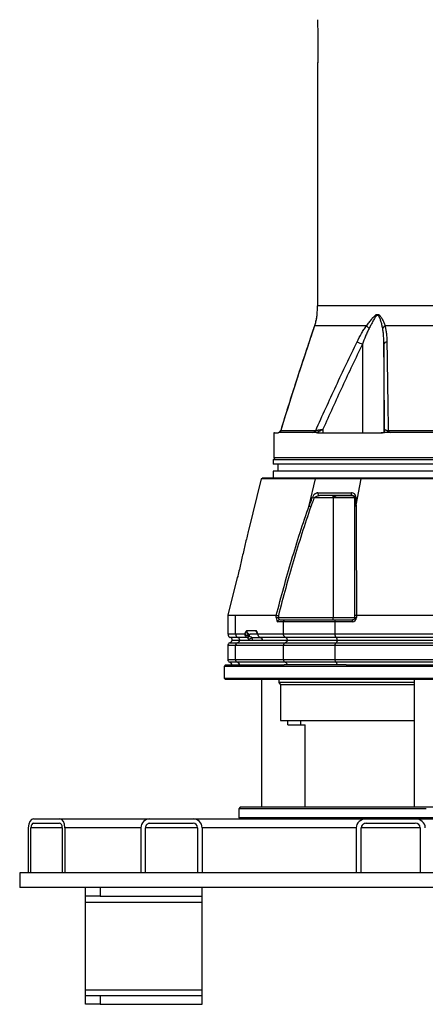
# Model space of a CAD drawing. Header units: millimetres. Extents: x 1168 to 1858, y 830 to 2111.
# Tile 1 of 5: x 1168 to 1446, y 830 to 1504. Entities that reach past the tile are written whole.
import ezdxf

# ---------------------------------------------------------------- set-up
doc = ezdxf.new("R2010")
doc.units = ezdxf.units.MM

msp = doc.modelspace()

# ---------------------------------------------------------------- linework, layer by layer
at = {"color": 7, "linetype": 'Continuous', "lineweight": 25}
for p, q in [((1372.69, 1474.74), (1372.46, 1474.51)), ((1372.46, 1474.51), (1372.46, 1308.15)), ((1372.69, 1474.51), (1372.46, 1474.51)), ((1372.01, 1302.16), (1372.01, 1302.14)), ((1405.83, 1294.31), (1370.27, 1294.31)), ((1608.33, 1294.31), (1418.59, 1294.31)), ((1403.06, 1281.7), (1403.06, 1221.01)), ((1417.8, 1281.7), (1417.8, 1221.01)), ((1342.46, 1220.99), (1342.46, 1204.01)), ((1342.46, 1220.99), (1345.18, 1220.99)), ((1342.96, 1221.01), (1345.23, 1221.01)), ((1345.24, 1221), (1345.42, 1221.03)), ((1368.96, 1221.34), (1346.63, 1221.34)), ((1347.23, 1222.65), (1371.11, 1222.65)), ((1371.41, 1221.01), (1371.41, 1221.17)), ((1372.44, 1221.01), (1371.41, 1221.01)), ((1373, 1220.99), (1415.93, 1220.99)), ((1373.41, 1221.01), (1416.22, 1221.01)), ((1376.11, 1223.51), (1376.11, 1221.01)), ((1418.27, 1221.01), (1416.75, 1221.01)), ((1418.27, 1221.17), (1418.27, 1221.01)), ((1420.73, 1222.65), (1606.2, 1222.65)), ((1604.9, 1221.34), (1422.03, 1221.34)), ((1343.46, 1204.01), (1341.96, 1202.51)), ((1341.96, 1202.51), (1341.96, 1199.51)), ((1684.96, 1202.51), (1341.96, 1202.51)), ((1500.66, 1204.01), (1342.46, 1204.01)), ((1684.96, 1199.51), (1341.96, 1199.51)), ((1341.96, 1194.71), (1341.96, 1190.01)), ((1684.96, 1194.71), (1341.96, 1194.71)), ((1345.26, 1199.51), (1345.26, 1194.71)), ((1333.7, 1189.51), (1325.11, 1154.19)), ((1334.56, 1190.01), (1334.56, 1189.51)), ((1692.36, 1190.01), (1334.56, 1190.01)), ((1366.67, 1171.26), (1370.95, 1189.51)), ((1398.76, 1171.42), (1402.2, 1189.51)), ((1368.98, 1176.95), (1370.1, 1176.51)), ((1383, 1176.51), (1370.1, 1176.51)), ((1383, 1176.51), (1383, 1178.01)), ((1398, 1176.51), (1383, 1176.51)), ((1383, 1176.51), (1383, 1094.51)), ((1383.37, 1177.01), (1397.91, 1177.01)), ((1317.29, 1122.03), (1310.96, 1096.02)), ((1317.75, 1122.49), (1317.29, 1122.03)), ((1310.96, 1096.01), (1310.96, 1083.25)), ((1316.24, 1083.25), (1316.24, 1096.01)), ((1316.24, 1096.01), (1344.11, 1096.01)), ((1344.12, 1094.51), (1344.12, 1096.01)), ((1344.12, 1094.51), (1345.54, 1094.51)), ((1345.54, 1095.83), (1345.54, 1094.51)), ((1345.54, 1094.51), (1383, 1094.51)), ((1346.55, 1093.01), (1350.4, 1093.01)), ((1350.4, 1093.01), (1385.14, 1093.01)), ((1383, 1093.01), (1383, 1094.51)), ((1383, 1094.51), (1398, 1094.51)), ((1385.14, 1093.01), (1396.5, 1093.01)), ((1398, 1094.51), (1398, 1095.83)), ((1398, 1094.51), (1399.02, 1094.51)), ((1399.02, 1096.01), (1399.02, 1094.51)), ((1399.03, 1096.01), (1481.41, 1096.01)), ((1349.06, 1091.51), (1345.13, 1091.51)), ((1384.41, 1091.51), (1349.06, 1091.51)), ((1349.06, 1083.25), (1349.06, 1091.51)), ((1384.41, 1083.25), (1384.41, 1091.51)), ((1396.02, 1091.51), (1384.41, 1091.51)), ((1316.24, 1083.25), (1322.74, 1083.25)), ((1324.23, 1080.9), (1317.82, 1080.9)), ((1323.9, 1085.51), (1330.31, 1085.51)), ((1331.35, 1083.01), (1326.26, 1083.01)), ((1331.46, 1083.25), (1349.06, 1083.25)), ((1333.13, 1080.9), (1333.1, 1080.9)), ((1350.55, 1080.9), (1333.13, 1080.9)), ((1349.06, 1083.25), (1384.41, 1083.25)), ((1385.22, 1080.9), (1350.55, 1080.9)), ((1384.41, 1083.25), (1481.41, 1083.25)), ((1481.94, 1080.9), (1385.22, 1080.9)), ((1310.96, 1075.27), (1310.96, 1065.75)), ((1313.91, 1079.01), (1319.03, 1079.01)), ((1349.06, 1075.27), (1316.24, 1075.27)), ((1316.24, 1065.75), (1316.24, 1075.27)), ((1317.5, 1077.15), (1350.25, 1077.15)), ((1319.03, 1079.01), (1351.69, 1079.01)), ((1384.41, 1075.27), (1349.06, 1075.27)), ((1349.06, 1065.75), (1349.06, 1075.27)), ((1350.25, 1077.15), (1385.06, 1077.15)), ((1351.69, 1079.01), (1385.84, 1079.01)), ((1481.41, 1075.27), (1384.41, 1075.27)), ((1384.41, 1065.75), (1384.41, 1075.27)), ((1385.06, 1077.15), (1481.83, 1077.15)), ((1385.84, 1079.01), (1482.35, 1079.01)), ((1309.46, 1062.01), (1308.46, 1061.01)), ((1308.46, 1061.01), (1308.46, 1053.01)), ((1443.35, 1061.01), (1308.46, 1061.01)), ((1309.46, 1062.01), (1349.64, 1062.01)), ((1316.24, 1065.75), (1349.06, 1065.75)), ((1350.25, 1063.87), (1317.5, 1063.87)), ((1349.06, 1065.75), (1384.41, 1065.75)), ((1351.69, 1062.01), (1349.64, 1062.01)), ((1385.06, 1063.87), (1350.25, 1063.87)), ((1385.84, 1062.01), (1351.69, 1062.01)), ((1384.41, 1065.75), (1481.41, 1065.75)), ((1481.83, 1063.87), (1385.06, 1063.87)), ((1391.89, 1062.01), (1385.84, 1062.01)), ((1391.89, 1062.01), (1635.03, 1062.01)), ((1718.46, 1061.01), (1443.35, 1061.01)), ((1308.46, 1053.01), (1309.46, 1052.01)), ((1308.46, 1053.01), (1443.35, 1053.01)), ((1443.35, 1053.01), (1718.46, 1053.01)), ((1443.69, 1052.01), (1309.46, 1052.01)), ((1334.01, 1052.01), (1334.01, 964.51)), ((1345.96, 1052.01), (1345.96, 1050.01)), ((1345.96, 1050.01), (1346.96, 1048.28)), ((1438.61, 1050.01), (1345.96, 1050.01)), ((1346.96, 1048.28), (1346.96, 1024.01)), ((1438.61, 1048.28), (1346.96, 1048.28)), ((1438.61, 1052.01), (1438.61, 964.51)), ((1717.46, 1052.01), (1443.69, 1052.01)), ((1346.96, 1024.01), (1438.61, 1024.01)), ((1352.06, 1021.01), (1352.06, 1024.01)), ((1352.06, 1021.01), (1364.01, 1021.01)), ((1360.79, 1024.01), (1360.79, 1021.01)), ((1364.01, 964.51), (1364.01, 1021.01)), ((1319.46, 964.51), (1318.46, 963.51)), ((1318.46, 963.51), (1318.46, 957.51)), ((1446.77, 963.51), (1318.46, 963.51)), ((1707.46, 964.51), (1319.46, 964.51)), ((1178.02, 956.51), (1195.78, 956.51)), ((1178.02, 953.51), (1195.78, 953.51)), ((1195.78, 956.51), (1257.61, 956.51)), ((1257.61, 956.51), (1287.19, 956.51)), ((1257.61, 953.51), (1287.19, 953.51)), ((1287.19, 956.51), (1405.77, 956.51)), ((1318.46, 957.51), (1319.46, 956.51)), ((1318.46, 957.51), (1708.46, 957.51)), ((1405.77, 956.51), (1439.23, 956.51)), ((1405.77, 953.51), (1439.23, 953.51)), ((1439.23, 956.51), (1508.3, 956.51)), ((1174.34, 950.51), (1174.34, 919.51)), ((1176.18, 919.51), (1176.18, 950.51)), ((1197.61, 950.51), (1197.61, 919.51)), ((1199.45, 950.51), (1199.45, 919.51)), ((1251.5, 950.51), (1251.5, 919.51)), ((1254.56, 919.51), (1254.56, 950.51)), ((1290.25, 950.51), (1290.25, 919.51)), ((1293.31, 950.51), (1293.31, 919.51)), ((1398.84, 950.51), (1398.84, 919.51)), ((1402.3, 919.51), (1402.3, 950.51)), ((1442.69, 950.51), (1442.69, 919.51)), ((1168.46, 919.51), (1168.46, 909.51)), ((1174.34, 919.51), (1168.46, 919.51)), ((1251.5, 919.51), (1174.34, 919.51)), ((1398.84, 919.51), (1251.5, 919.51)), ((1576.9, 919.51), (1398.84, 919.51)), ((1858.46, 909.51), (1168.46, 909.51)), ((1213.46, 903.51), (1213.46, 909.51)), ((1223.46, 909.51), (1223.46, 903.51)), ((1293.46, 903.51), (1293.46, 909.51)), ((1223.46, 903.51), (1213.46, 903.51)), ((1213.46, 899.51), (1213.46, 903.51)), ((1213.46, 899.51), (1293.46, 899.51)), ((1213.46, 839.51), (1213.46, 899.51)), ((1223.46, 903.51), (1293.46, 903.51)), ((1293.46, 899.51), (1293.46, 903.51)), ((1293.46, 839.51), (1293.46, 899.51)), ((1213.46, 839.51), (1293.46, 839.51)), ((1213.46, 835.51), (1213.46, 839.51)), ((1293.46, 835.51), (1293.46, 839.51)), ((1213.46, 829.51), (1213.46, 835.51)), ((1213.46, 835.51), (1223.46, 835.51)), ((1223.46, 835.51), (1223.46, 829.51)), ((1223.46, 835.51), (1293.46, 835.51)), ((1293.46, 829.51), (1293.46, 835.51)), ((1223.46, 829.51), (1213.46, 829.51)), ((1223.46, 829.51), (1293.46, 829.51))]:
    msp.add_line(p, q, dxfattribs=at)
at = {"color": 1, "linetype": 'Continuous', "lineweight": 25}
for p, q in [((1654.46, 1308.15), (1372.46, 1308.15)), ((1370.27, 1294.31), (1370.21, 1294.15)), ((1366.68, 1283.43), (1366.61, 1283.3)), ((1347.2, 1222.78), (1347.23, 1222.65)), ((1310.96, 1083.25), (1316.24, 1083.25)), ((1317.82, 1080.9), (1312.63, 1080.9)), ((1333.79, 1080.51), (1327.56, 1080.51)), ((1333.23, 1080.86), (1333.2, 1080.86)), ((1316.24, 1075.27), (1310.96, 1075.27)), ((1312.29, 1077.15), (1317.5, 1077.15)), ((1310.96, 1065.75), (1316.24, 1065.75)), ((1317.5, 1063.87), (1312.29, 1063.87)), ((1197.61, 950.51), (1176.18, 950.51)), ((1251.5, 950.51), (1199.45, 950.51)), ((1290.25, 950.51), (1254.56, 950.51)), ((1398.84, 950.51), (1293.31, 950.51)), ((1442.69, 950.51), (1402.3, 950.51))]:
    msp.add_line(p, q, dxfattribs=at)
at = {"color": 7, "linetype": 'Continuous', "lineweight": 25, "flags": 128}
for points in [[(1396.5, 1178.01), (1396.28, 1178.05), (1396.07, 1178.17), (1395.88, 1178.36), (1395.73, 1178.62), (1395.62, 1178.92), (1395.55, 1179.25), (1395.54, 1179.6), (1395.58, 1179.95)], [(1398, 1176.51), (1398.01, 1176.57), (1398.04, 1176.64), (1398.09, 1176.7), (1398.16, 1176.75), (1398.25, 1176.81), (1398.35, 1176.86), (1398.47, 1176.9), (1398.61, 1176.95)], [(1396.5, 1093.01), (1396.41, 1092.98), (1396.32, 1092.9), (1396.23, 1092.76), (1396.16, 1092.57), (1396.1, 1092.34), (1396.06, 1092.09), (1396.03, 1091.8), (1396.02, 1091.51)], [(1325.55, 1081.74), (1325.61, 1082.02), (1325.68, 1082.27), (1325.76, 1082.49), (1325.85, 1082.67), (1325.95, 1082.82), (1326.05, 1082.93), (1326.16, 1082.99), (1326.26, 1083.01)]]:
    msp.add_lwpolyline(points, dxfattribs=at)
at = {"color": 1, "linetype": 'Continuous', "lineweight": 25, "flags": 128}
msp.add_lwpolyline([(1334.45, 1079.76), (1334.36, 1079.78), (1334.34, 1079.8)], dxfattribs=at)
at = {"color": 7, "linetype": 'Continuous', "lineweight": 25}
for centre, radius, start, end in [((1332.46, 1308.15), 40, 351.39331, 0), ((1416.76, 1304.31), 14.81, 222.4439, 232.34074), ((1420.72, 1290.69), 4.2, 120.46175, 153.22938), ((1590.08, 1668.56), 429.69, 243.67467, 244.19968), ((1420.17, 1280.98), 2.48, 98.16531, 162.97162), ((1342.96, 1216.01), 5, 90, 95.73917), ((1344.77, 1223.51), 2.5, 295.98031, 343.29204), ((1344.77, 1223.51), 2.5, 295.97925, 343.07425), ((1344.89, 1223.48), 2.49, 300.49524, 340.29877), ((1368.76, 1223.33), 2.44, 305.53248, 343.83126), ((1373.41, 1217.63), 3.38, 90.00333, 96.98087), ((1416.22, 1219.37), 1.64, 90.0205, 100.02475), ((1418.09, 1223.07), 2.67, 319.61989, 350.82883), ((1374, 1179.45), 1.47, 160.32335, 259.00712), ((1346.59, 1091.55), 1.46, 91.59423, 181.5101), ((1396.02, 1094.51), 3, 270, 0), ((1396.5, 1094.51), 1.5, 270, 0), ((1313.46, 1083.25), 2.5, 180, 250.52878), ((1311.96, 1079.01), 2, 0, 70.52878), ((1318.73, 1083.22), 2.49, 179.1593, 248.4688), ((1317.08, 1079.04), 2, 359.1593, 68.4688), ((1324.93, 1084.72), 2.63, 213.76923, 269.79083), ((1324, 1082.37), 1.49, 278.61775, 336.52576), ((1324.14, 1082.44), 1.57, 275.26235, 333.87168), ((1323.64, 1088.86), 9.22, 279.44363, 295.16467), ((1312.96, 1075.27), 2, 109.47122, 180), ((1311.46, 1079.51), 2.5, 289.47122, 348.46304), ((1318.23, 1075.3), 2, 111.5312, 180.8407), ((1316.61, 1079.45), 2.46, 291.24364, 349.7538), ((1312.96, 1065.75), 2, 180, 250.52878), ((1311.46, 1061.51), 2.5, 11.53696, 70.52878), ((1318.23, 1065.72), 2, 179.1593, 248.4688), ((1316.61, 1061.57), 2.46, 10.2462, 68.75636)]:
    msp.add_arc(centre, radius, start, end, dxfattribs=at)
at = {"color": 1, "linetype": 'Continuous', "lineweight": 25}
msp.add_arc((1332.09, 1082.95), 0.696, 154.13657, 192.34182, dxfattribs=at)
at = {"color": 7, "linetype": 'Continuous', "lineweight": 25}
for centre, major_axis, ratio, start_param, end_param in [((1345.13, 1094.51), (0, 3), 0.338393, 1.570796, 3.141593), ((1346.55, 1094.51), (0, 1.5), 0.676786, 1.570796, 3.141593), ((1326.26, 1085.51), (0, 2.5), 0.943828, 1.570796, 3.141593), ((1323.4, 1079.01), (0, 2), 0.943828, 4.712389, 5.096786), ((1324.05, 1079.01), (0, 4), 0.945532, 4.712389, 5.096786), ((1332.7, 1079.01), (0, 2), 0.943828, 4.712389, 5.096786), ((1178.02, 950.51), (0, 6), 0.612371, 0, 1.570796), ((1178.02, 950.51), (0, 3), 0.612371, 0, 1.570796), ((1195.78, 950.51), (0, 6), 0.612371, 4.712389, 6.283185), ((1195.78, 950.51), (0, 3), 0.612371, 4.712389, 6.283185), ((1257.61, 950.51), (6.12, 0), 0.980583, 1.570796, 3.141593), ((1257.61, 950.51), (3.06, 0), 0.980583, 1.570796, 3.141593), ((1287.19, 950.51), (6.12, 0), 0.980583, 0, 1.570796), ((1287.19, 950.51), (3.06, 0), 0.980583, 0, 1.570796), ((1405.77, 950.51), (6.92, 0), 0.866568, 1.570796, 3.141593), ((1405.77, 950.51), (3.46, 0), 0.866568, 1.570796, 3.141593), ((1439.23, 950.51), (6.92, 0), 0.866568, 0, 1.570796), ((1439.23, 950.51), (3.46, 0), 0.866568, 0, 1.570796)]:
    msp.add_ellipse(centre, major_axis=major_axis, ratio=ratio, start_param=start_param, end_param=end_param, dxfattribs=at)
at = {"color": 1, "linetype": 'Continuous', "lineweight": 25}
msp.add_ellipse((1332.67, 1085.51), major_axis=(0, 2.5), ratio=0.943828, start_param=1.570796, end_param=2.350284, dxfattribs=at)
at = {"color": 7, "linetype": 'Continuous', "lineweight": 25}
for points in [[(1372.46, 1504.07), (1372.46, 1494.22), (1372.54, 1484.37), (1372.69, 1474.51)], [(1346.63, 1221.34), (1346.46, 1221.34), (1346.3, 1221.34), (1346.15, 1221.34)], [(1370.18, 1221.34), (1369.77, 1221.34), (1369.36, 1221.34), (1368.96, 1221.34)], [(1372.44, 1221.01), (1372.63, 1221), (1372.81, 1220.99), (1373, 1220.99)], [(1372.44, 1221.01), (1372.75, 1221.01), (1373.08, 1221.01), (1373.41, 1221.01)], [(1415.93, 1220.99), (1416.2, 1220.99), (1416.47, 1221), (1416.75, 1221.01)], [(1416.75, 1221.01), (1416.55, 1221.01), (1416.38, 1221.01), (1416.22, 1221.01)], [(1422.03, 1221.34), (1421.39, 1221.34), (1420.76, 1221.34), (1420.12, 1221.34)], [(1343.95, 1189.51), (1343.77, 1189.51), (1343.59, 1189.51), (1343.41, 1189.51)], [(1317.65, 1122.03), (1317.41, 1122.03), (1317.29, 1122.03), (1317.29, 1122.03)], [(1318.09, 1124.01), (1317.94, 1123.35), (1317.79, 1122.69), (1317.65, 1122.03)], [(1344.12, 1096.01), (1344.12, 1096.01), (1344.11, 1096.01), (1344.11, 1096.01)], [(1399.03, 1096.01), (1399.03, 1096.01), (1399.02, 1096.01), (1399.02, 1096.01)], [(1324.29, 1080.87), (1324.27, 1080.88), (1324.25, 1080.89), (1324.23, 1080.9)], [(1325.37, 1081.78), (1325.43, 1081.77), (1325.49, 1081.75), (1325.55, 1081.74)], [(1333.13, 1080.9), (1333.16, 1080.89), (1333.2, 1080.87), (1333.23, 1080.86)]]:
    msp.add_open_spline(points, degree=3, dxfattribs=at)
for points, knots in [([(1371.98, 1301.93), (1371.97, 1301.85), (1371.94, 1301.62), (1371.85, 1301.05), (1371.69, 1300.11), (1371.45, 1298.79), (1370.99, 1296.81), (1370.6, 1295.21), (1370.22, 1294.17), (1370.22, 1294.17)], [0, 0, 0, 0, 0.055313, 0.164611, 0.287491, 0.436708, 0.64141, 0.99762, 1, 1, 1, 1]), ([(1405.83, 1294.31), (1406.45, 1295.1), (1407.05, 1295.89), (1408.25, 1297.43), (1408.84, 1298.2), (1409.74, 1299.3), (1410.04, 1299.66), (1410.65, 1300.36), (1410.97, 1300.7), (1411.46, 1301.17), (1411.62, 1301.32), (1411.96, 1301.6), (1412.14, 1301.73), (1412.5, 1301.95), (1412.68, 1302.04), (1413.05, 1302.17), (1413.24, 1302.2), (1413.61, 1302.21), (1413.79, 1302.18), (1414.14, 1302.06), (1414.3, 1301.97), (1414.62, 1301.76), (1414.77, 1301.64), (1415.06, 1301.36), (1415.19, 1301.22), (1415.58, 1300.75), (1415.82, 1300.42), (1416.26, 1299.71), (1416.47, 1299.34), (1417.06, 1298.23), (1417.41, 1297.46), (1418.05, 1295.9), (1418.33, 1295.11), (1418.59, 1294.31)], [0, 0, 0, 0, 0.125, 0.125, 0.25, 0.25, 0.3125, 0.3125, 0.375, 0.375, 0.40625, 0.40625, 0.4375, 0.4375, 0.46875, 0.46875, 0.5, 0.5, 0.53125, 0.53125, 0.5625, 0.5625, 0.59375, 0.59375, 0.625, 0.625, 0.6875, 0.6875, 0.75, 0.75, 0.875, 0.875, 1, 1, 1, 1]), ([(1416.97, 1292.58), (1416.82, 1293.41), (1416.65, 1294.24), (1416.25, 1295.89), (1416.04, 1296.71), (1415.66, 1297.92), (1415.53, 1298.32), (1415.24, 1299.11), (1415.08, 1299.49), (1414.82, 1300.05), (1414.72, 1300.23), (1414.53, 1300.57), (1414.42, 1300.74), (1414.18, 1301.05), (1414.05, 1301.18), (1413.83, 1301.34), (1413.76, 1301.38), (1413.59, 1301.44), (1413.51, 1301.46), (1413.34, 1301.46), (1413.25, 1301.45), (1413.08, 1301.4), (1413, 1301.36), (1412.76, 1301.21), (1412.61, 1301.08), (1412.32, 1300.78), (1412.18, 1300.61), (1411.92, 1300.26), (1411.8, 1300.08), (1411.44, 1299.52), (1411.21, 1299.14), (1410.76, 1298.35), (1410.54, 1297.95), (1409.89, 1296.73), (1409.46, 1295.9), (1408.59, 1294.25), (1408.16, 1293.42), (1407.71, 1292.58)], [0, 0, 0, 0, 0.125, 0.125, 0.25, 0.25, 0.3125, 0.3125, 0.375, 0.375, 0.40625, 0.40625, 0.4375, 0.4375, 0.46875, 0.46875, 0.484375, 0.484375, 0.5, 0.5, 0.515625, 0.515625, 0.53125, 0.53125, 0.5625, 0.5625, 0.59375, 0.59375, 0.625, 0.625, 0.6875, 0.6875, 0.75, 0.75, 0.875, 0.875, 1, 1, 1, 1]), ([(1370.21, 1294.15), (1369.99, 1293.47), (1369.5, 1291.97), (1368.64, 1289.39), (1367.67, 1286.46), (1366.96, 1284.36), (1366.61, 1283.29)], [0, 0, 0, 0, 0.202084, 0.441512, 0.716368, 1, 1, 1, 1]), ([(1370.27, 1294.31), (1370, 1293.47), (1369.72, 1292.6), (1369.14, 1290.84), (1368.84, 1289.94), (1367.94, 1287.2), (1367.32, 1285.33), (1366.68, 1283.43)], [0, 0, 0, 0, 0.25, 0.25, 0.5, 0.5, 1, 1, 1, 1]), ([(1399.52, 1283.43), (1400.46, 1285.33), (1401.43, 1287.2), (1402.99, 1289.94), (1403.53, 1290.84), (1404.64, 1292.6), (1405.22, 1293.47), (1405.83, 1294.31)], [0, 0, 0, 0, 0.5, 0.5, 0.75, 0.75, 1, 1, 1, 1]), ([(1407.71, 1292.58), (1407.25, 1291.71), (1406.82, 1290.83), (1405.99, 1289.05), (1405.6, 1288.14), (1404.45, 1285.42), (1403.74, 1283.57), (1403.06, 1281.7)], [0, 0, 0, 0, 0.25, 0.25, 0.5, 0.5, 1, 1, 1, 1]), ([(1417.8, 1281.7), (1417.78, 1283.57), (1417.73, 1285.42), (1417.54, 1288.14), (1417.46, 1289.05), (1417.26, 1290.83), (1417.13, 1291.71), (1416.97, 1292.58)], [0, 0, 0, 0, 0.5, 0.5, 0.75, 0.75, 1, 1, 1, 1]), ([(1418.59, 1294.31), (1418.81, 1293.47), (1418.99, 1292.6), (1419.29, 1290.84), (1419.41, 1289.94), (1419.69, 1287.2), (1419.79, 1285.33), (1419.82, 1283.43)], [0, 0, 0, 0, 0.25, 0.25, 0.5, 0.5, 1, 1, 1, 1]), ([(1366.62, 1283.29), (1366.25, 1282.21), (1363.59, 1274.39), (1358.73, 1259.49), (1352.62, 1240.4), (1348.8, 1228.05), (1347.18, 1222.79)], [0, 0, 0, 0, 0.054148, 0.391944, 0.740625, 1, 1, 1, 1]), ([(1366.68, 1283.43), (1363.31, 1273.39), (1360.02, 1263.3), (1353.55, 1243.03), (1350.37, 1232.85), (1347.23, 1222.65)], [0, 0, 0, 0, 0.5, 0.5, 1, 1, 1, 1]), ([(1371.11, 1222.65), (1375.69, 1232.85), (1380.33, 1243.02), (1389.78, 1263.3), (1394.6, 1273.39), (1399.52, 1283.43)], [0, 0, 0, 0, 0.5, 0.5, 1, 1, 1, 1]), ([(1403.06, 1281.7), (1398.4, 1272.08), (1393.84, 1262.41), (1384.87, 1243.01), (1380.46, 1233.27), (1376.11, 1223.51)], [0, 0, 0, 0, 0.5, 0.5, 1, 1, 1, 1]), ([(1418.27, 1223.51), (1418.19, 1233.27), (1418.11, 1243.01), (1417.96, 1262.41), (1417.88, 1272.08), (1417.8, 1281.7)], [0, 0, 0, 0, 0.5, 0.5, 1, 1, 1, 1]), ([(1419.82, 1283.43), (1419.98, 1273.39), (1420.14, 1263.3), (1420.44, 1243.03), (1420.59, 1232.85), (1420.73, 1222.65)], [0, 0, 0, 0, 0.5, 0.5, 1, 1, 1, 1]), ([(1346.15, 1221.34), (1346.02, 1221.34), (1345.89, 1221.28), (1345.65, 1221.14), (1345.53, 1221.06), (1345.42, 1221.03)], [0, 0, 0, 0, 0.5, 0.5, 1, 1, 1, 1]), ([(1347.23, 1222.65), (1347.19, 1222.46), (1347.15, 1222.31), (1347.05, 1222.04), (1347, 1221.92), (1346.85, 1221.61), (1346.74, 1221.46), (1346.63, 1221.34)], [0, 0, 0, 0, 0.25, 0.25, 0.5, 0.5, 1, 1, 1, 1]), ([(1368.96, 1221.34), (1369.36, 1221.46), (1369.75, 1221.61), (1370.3, 1221.92), (1370.48, 1222.04), (1370.81, 1222.31), (1370.97, 1222.46), (1371.11, 1222.65)], [0, 0, 0, 0, 0.5, 0.5, 0.75, 0.75, 1, 1, 1, 1]), ([(1371.41, 1221.17), (1371.2, 1221.22), (1371, 1221.26), (1370.59, 1221.32), (1370.38, 1221.34), (1370.18, 1221.34)], [0, 0, 0, 0, 0.5, 0.5, 1, 1, 1, 1]), ([(1371.11, 1222.65), (1371.39, 1222.7), (1371.72, 1222.75), (1372.28, 1222.85), (1372.48, 1222.89), (1372.89, 1222.96), (1373.1, 1222.99), (1373.75, 1223.11), (1374.21, 1223.19), (1375.15, 1223.35), (1375.62, 1223.43), (1376.11, 1223.51)], [0, 0, 0, 0, 0.25, 0.25, 0.375, 0.375, 0.5, 0.5, 0.75, 0.75, 1, 1, 1, 1]), ([(1376.11, 1223.51), (1376.11, 1223.5), (1376.1, 1223.48), (1376.08, 1223.46), (1376.07, 1223.45), (1376.04, 1223.43), (1376.02, 1223.41), (1375.95, 1223.36), (1375.91, 1223.33), (1375.77, 1223.24), (1375.67, 1223.18), (1375.39, 1223.01), (1375.2, 1222.89), (1374.63, 1222.55), (1374.25, 1222.33), (1373.47, 1221.93), (1373.07, 1221.74), (1372.26, 1221.41), (1371.84, 1221.27), (1371.41, 1221.17)], [0, 0, 0, 0, 0.007812, 0.007812, 0.015625, 0.015625, 0.03125, 0.03125, 0.0625, 0.0625, 0.125, 0.125, 0.25, 0.25, 0.5, 0.5, 0.75, 0.75, 1, 1, 1, 1]), ([(1418.27, 1223.51), (1418.28, 1223.43), (1418.33, 1223.35), (1418.55, 1223.19), (1418.7, 1223.11), (1419.11, 1222.96), (1419.36, 1222.89), (1419.98, 1222.75), (1420.33, 1222.7), (1420.73, 1222.65)], [0, 0, 0, 0, 0.25, 0.25, 0.5, 0.5, 0.75, 0.75, 1, 1, 1, 1]), ([(1418.27, 1221.17), (1418.27, 1221.27), (1418.27, 1221.41), (1418.27, 1221.74), (1418.27, 1221.93), (1418.27, 1222.33), (1418.27, 1222.55), (1418.27, 1222.89), (1418.27, 1223.01), (1418.27, 1223.18), (1418.27, 1223.24), (1418.27, 1223.33), (1418.27, 1223.36), (1418.27, 1223.41), (1418.27, 1223.43), (1418.27, 1223.45), (1418.27, 1223.46), (1418.27, 1223.48), (1418.27, 1223.5), (1418.27, 1223.51)], [0, 0, 0, 0, 0.25, 0.25, 0.5, 0.5, 0.75, 0.75, 0.875, 0.875, 0.9375, 0.9375, 0.96875, 0.96875, 0.984375, 0.984375, 0.992187, 0.992187, 1, 1, 1, 1]), ([(1420.12, 1221.34), (1419.81, 1221.34), (1419.5, 1221.32), (1418.88, 1221.26), (1418.57, 1221.22), (1418.27, 1221.17)], [0, 0, 0, 0, 0.5, 0.5, 1, 1, 1, 1]), ([(1420.73, 1222.65), (1420.81, 1222.46), (1420.9, 1222.31), (1421.11, 1222.04), (1421.22, 1221.92), (1421.55, 1221.61), (1421.79, 1221.46), (1422.03, 1221.34)], [0, 0, 0, 0, 0.25, 0.25, 0.5, 0.5, 1, 1, 1, 1]), ([(1343.41, 1189.51), (1342.32, 1189.51), (1339.88, 1189.51), (1336.88, 1189.51), (1334.65, 1189.51), (1333.64, 1189.51), (1333.81, 1189.51), (1333.85, 1189.51)], [0, 0, 0, 0, 0.195441, 0.435328, 0.675105, 0.921383, 1, 1, 1, 1]), ([(1370.95, 1189.51), (1366.7, 1189.51), (1358.81, 1189.51), (1350.05, 1189.51), (1345.59, 1189.51), (1343.95, 1189.51)], [0.69620158, 0.69620158, 0.69620158, 0.69620158, 0.71622564, 0.7362497, 0.74984002, 0.74984002, 0.74984002, 0.74984002]), ([(1402.2, 1189.51), (1400.74, 1189.51), (1397.87, 1189.51), (1393.67, 1189.51), (1389.58, 1189.51), (1386.93, 1189.51), (1384.32, 1189.51), (1381.75, 1189.51), (1378.01, 1189.51), (1374.4, 1189.51), (1372.08, 1189.51), (1370.95, 1189.51)], [0.74984002, 0.74984002, 0.74984002, 0.74984002, 0.75473291, 0.75962581, 0.76451871, 0.76941161, 0.76941161, 0.77431077, 0.77920993, 0.78410909, 0.78900825, 0.78900825, 0.78900825, 0.78900825]), ([(1456.41, 1189.51), (1451.44, 1189.51), (1439.48, 1189.51), (1421.16, 1189.51), (1408.36, 1189.51), (1402.2, 1189.51)], [0.78900825, 0.78900825, 0.78900825, 0.78900825, 0.80290046, 0.82289891, 0.84289736, 0.84289736, 0.84289736, 0.84289736]), ([(1366.63, 1170.87), (1366.88, 1171.52), (1367.13, 1172.17), (1367.38, 1172.82), (1367.91, 1174.19), (1368.44, 1175.57), (1368.98, 1176.95)], [0.000367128, 0.000367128, 0.000367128, 0.000367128, 0.002455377, 0.002455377, 0.002455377, 0.006882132, 0.006882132, 0.006882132, 0.006882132]), ([(1370.1, 1176.51), (1369.57, 1175.14), (1369.04, 1173.76), (1368.51, 1172.38), (1368.26, 1171.74), (1368.02, 1171.09), (1367.77, 1170.45)], [0, 0, 0, 0, 0.004425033, 0.004425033, 0.004425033, 0.006493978, 0.006493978, 0.006493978, 0.006493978]), ([(1372.61, 1179.95), (1372.29, 1179.95), (1371.96, 1179.87), (1371.45, 1179.67), (1371.28, 1179.59), (1370.95, 1179.4), (1370.79, 1179.29), (1370.46, 1179.03), (1370.3, 1178.89), (1369.99, 1178.57), (1369.84, 1178.4), (1369.55, 1178.03), (1369.42, 1177.83), (1369.18, 1177.4), (1369.07, 1177.18), (1368.98, 1176.95)], [0, 0, 0, 0, 0.25, 0.25, 0.375, 0.375, 0.5, 0.5, 0.625, 0.625, 0.75, 0.75, 0.875, 0.875, 1, 1, 1, 1]), ([(1370.1, 1176.51), (1370.21, 1176.66), (1370.34, 1176.78), (1370.61, 1177.01), (1370.76, 1177.11), (1371.2, 1177.39), (1371.51, 1177.53), (1372.14, 1177.77), (1372.46, 1177.86), (1373.09, 1177.98), (1373.4, 1178.01), (1373.72, 1178.01)], [0, 0, 0, 0, 0.125, 0.125, 0.25, 0.25, 0.5, 0.5, 0.75, 0.75, 1, 1, 1, 1]), ([(1372.61, 1179.95), (1376.09, 1179.95), (1379.76, 1179.95), (1387.42, 1179.95), (1391.42, 1179.95), (1395.58, 1179.95)], [0, 0, 0, 0, 0.5, 0.5, 1, 1, 1, 1]), ([(1396.5, 1178.01), (1392.37, 1178.01), (1388.41, 1178.01), (1380.8, 1178.01), (1377.17, 1178.01), (1373.72, 1178.01)], [0, 0, 0, 0, 0.5, 0.5, 1, 1, 1, 1]), ([(1383.37, 1177.01), (1383.48, 1177.19), (1383.6, 1177.34), (1383.87, 1177.6), (1384.02, 1177.7), (1384.31, 1177.86), (1384.46, 1177.92), (1384.75, 1177.99), (1384.9, 1178.01), (1385.05, 1178.01)], [0, 0, 0, 0, 0.25, 0.25, 0.5, 0.5, 0.75, 0.75, 1, 1, 1, 1]), ([(1398.61, 1176.95), (1398.61, 1177.18), (1398.58, 1177.41), (1398.48, 1177.83), (1398.41, 1178.03), (1398.23, 1178.41), (1398.13, 1178.58), (1397.89, 1178.89), (1397.76, 1179.03), (1397.34, 1179.41), (1397.02, 1179.61), (1396.33, 1179.87), (1395.96, 1179.95), (1395.58, 1179.95)], [0, 0, 0, 0, 0.125, 0.125, 0.25, 0.25, 0.375, 0.375, 0.5, 0.5, 0.75, 0.75, 1, 1, 1, 1]), ([(1396.5, 1178.01), (1396.69, 1178.01), (1396.86, 1177.98), (1397.19, 1177.86), (1397.34, 1177.77), (1397.61, 1177.53), (1397.73, 1177.39), (1397.88, 1177.11), (1397.92, 1177.01), (1397.98, 1176.78), (1398, 1176.66), (1398, 1176.51)], [0, 0, 0, 0, 0.25, 0.25, 0.5, 0.5, 0.75, 0.75, 0.875, 0.875, 1, 1, 1, 1]), ([(1398, 1170.6), (1398, 1171.22), (1398, 1171.84), (1398, 1172.46), (1398, 1173.81), (1398, 1175.16), (1398, 1176.51)], [0, 0, 0, 0, 0.001984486, 0.001984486, 0.001984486, 0.006330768, 0.006330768, 0.006330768, 0.006330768]), ([(1398.61, 1176.95), (1398.61, 1175.59), (1398.61, 1174.24), (1398.61, 1172.89), (1398.61, 1172.27), (1398.61, 1171.64), (1398.61, 1171.02)], [0, 0, 0, 0, 0.004347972, 0.004347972, 0.004347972, 0.006351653, 0.006351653, 0.006351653, 0.006351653]), ([(1344.11, 1096.01), (1347.44, 1108.68), (1350.92, 1121.31), (1356.5, 1140.14), (1358.42, 1146.4), (1362.42, 1158.87), (1364.5, 1165.09), (1366.67, 1171.26)], [0, 0, 0, 0, 0.5, 0.5, 0.75, 0.75, 1, 1, 1, 1]), ([(1367.77, 1170.45), (1365.63, 1164.32), (1363.59, 1158.16), (1359.66, 1145.79), (1357.76, 1139.58), (1352.26, 1120.91), (1348.82, 1108.39), (1345.54, 1095.83)], [0, 0, 0, 0, 0.25, 0.25, 0.5, 0.5, 1, 1, 1, 1]), ([(1366.67, 1171.26), (1366.66, 1171.22), (1366.65, 1171.17), (1366.64, 1171.13), (1366.64, 1171.1), (1366.63, 1171.07), (1366.63, 1171.04), (1366.62, 1171.02), (1366.62, 1171), (1366.62, 1170.98), (1366.62, 1170.96), (1366.62, 1170.95), (1366.62, 1170.93), (1366.62, 1170.92), (1366.62, 1170.9), (1366.62, 1170.89), (1366.62, 1170.89), (1366.62, 1170.88), (1366.62, 1170.88), (1366.62, 1170.87), (1366.63, 1170.87), (1366.63, 1170.87), (1366.63, 1170.87), (1366.63, 1170.87), (1366.63, 1170.87)], [0, 0, 0, 0, 0.0001411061, 0.0001411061, 0.0001411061, 0.0002368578, 0.0002368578, 0.0002368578, 0.0003022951, 0.0003022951, 0.0003022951, 0.0003475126, 0.0003475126, 0.0003475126, 0.0003952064, 0.0003952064, 0.0003952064, 0.0004141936, 0.0004141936, 0.0004141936, 0.0004300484, 0.0004300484, 0.0004300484, 0.0004390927, 0.0004390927, 0.0004390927, 0.0004390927]), ([(1366.63, 1170.87), (1366.7, 1170.84), (1366.77, 1170.81), (1366.94, 1170.75), (1367.03, 1170.72), (1367.33, 1170.61), (1367.55, 1170.53), (1367.77, 1170.45)], [0, 0, 0, 0, 0.25, 0.25, 0.5, 0.5, 1, 1, 1, 1]), ([(1398.61, 1171.02), (1398.52, 1170.99), (1398.43, 1170.97), (1398.28, 1170.91), (1398.22, 1170.87), (1398.06, 1170.76), (1398, 1170.68), (1398, 1170.6)], [0, 0, 0, 0, 0.25, 0.25, 0.5, 0.5, 1, 1, 1, 1]), ([(1398, 1095.83), (1398, 1108.41), (1398, 1120.96), (1398, 1139.67), (1398, 1145.89), (1398, 1158.29), (1398, 1164.46), (1398, 1170.6)], [0, 0, 0, 0, 0.5, 0.5, 0.75, 0.75, 1, 1, 1, 1]), ([(1398.61, 1171.02), (1398.63, 1171.02), (1398.64, 1171.04), (1398.66, 1171.07), (1398.67, 1171.09), (1398.69, 1171.14), (1398.7, 1171.17), (1398.73, 1171.28), (1398.74, 1171.35), (1398.76, 1171.42)], [0, 0, 0, 0, 0.125, 0.125, 0.25, 0.25, 0.5, 0.5, 1, 1, 1, 1]), ([(1398.76, 1171.42), (1398.77, 1168.32), (1398.79, 1165.22), (1398.81, 1159), (1398.83, 1155.88), (1398.87, 1146.51), (1398.89, 1140.24), (1398.96, 1121.36), (1399, 1108.71), (1399.03, 1096.01)], [0, 0, 0, 0, 0.125, 0.125, 0.25, 0.25, 0.5, 0.5, 1, 1, 1, 1]), ([(1325.17, 1154.44), (1324.83, 1153.04), (1324.15, 1150.22), (1323.13, 1145.96), (1322.12, 1141.66), (1321.1, 1137.32), (1320.09, 1132.92), (1319.08, 1128.48), (1318.42, 1125.51), (1318.09, 1124.01)], [0, 0, 0, 0, 0.138487, 0.27844, 0.419854, 0.562723, 0.707041, 0.852802, 1, 1, 1, 1]), ([(1311, 1096.01), (1310.99, 1096.01), (1310.88, 1096.01), (1311.29, 1096.01), (1312.25, 1096.01), (1313.86, 1096.01), (1315.44, 1096.01), (1316.24, 1096.01)], [0, 0, 0, 0, 0.03392, 0.272424, 0.510927, 0.755463, 1, 1, 1, 1]), ([(1344.12, 1096.01), (1344.17, 1096), (1344.24, 1096), (1344.43, 1095.97), (1344.54, 1095.96), (1344.79, 1095.92), (1344.93, 1095.91), (1345.23, 1095.87), (1345.38, 1095.85), (1345.54, 1095.83)], [0, 0, 0, 0, 0.25, 0.25, 0.5, 0.5, 0.75, 0.75, 1, 1, 1, 1]), ([(1349.06, 1091.51), (1349.06, 1091.61), (1349.07, 1091.71), (1349.1, 1091.9), (1349.13, 1092), (1349.2, 1092.18), (1349.24, 1092.27), (1349.34, 1092.43), (1349.39, 1092.51), (1349.58, 1092.71), (1349.73, 1092.82), (1350.05, 1092.97), (1350.22, 1093.01), (1350.4, 1093.01)], [0, 0, 0, 0, 0.125, 0.125, 0.25, 0.25, 0.375, 0.375, 0.5, 0.5, 0.75, 0.75, 1, 1, 1, 1]), ([(1384.41, 1091.51), (1384.41, 1091.61), (1384.42, 1091.71), (1384.44, 1091.9), (1384.45, 1092), (1384.49, 1092.18), (1384.51, 1092.27), (1384.56, 1092.43), (1384.59, 1092.51), (1384.7, 1092.71), (1384.78, 1092.82), (1384.95, 1092.97), (1385.05, 1093.01), (1385.14, 1093.01)], [0, 0, 0, 0, 0.125, 0.125, 0.25, 0.25, 0.375, 0.375, 0.5, 0.5, 0.75, 0.75, 1, 1, 1, 1]), ([(1399.02, 1096.01), (1398.87, 1096), (1398.73, 1096), (1398.48, 1095.97), (1398.37, 1095.96), (1398.19, 1095.92), (1398.12, 1095.91), (1398.02, 1095.87), (1398, 1095.85), (1398, 1095.83)], [0, 0, 0, 0, 0.25, 0.25, 0.5, 0.5, 0.75, 0.75, 1, 1, 1, 1]), ([(1324.23, 1080.9), (1324, 1080.98), (1323.79, 1081.11), (1323.41, 1081.42), (1323.24, 1081.61), (1322.98, 1082.02), (1322.88, 1082.26), (1322.75, 1082.74), (1322.73, 1083), (1322.74, 1083.25)], [0, 0, 0, 0, 0.25, 0.25, 0.5, 0.5, 0.75, 0.75, 1, 1, 1, 1]), ([(1322.74, 1083.25), (1322.81, 1083.55), (1322.89, 1083.81), (1323.06, 1084.29), (1323.16, 1084.5), (1323.36, 1084.86), (1323.46, 1085.01), (1323.63, 1085.21), (1323.68, 1085.28), (1323.79, 1085.4), (1323.85, 1085.45), (1323.9, 1085.51)], [0, 0, 0, 0, 0.25, 0.25, 0.5, 0.5, 0.75, 0.75, 0.875, 0.875, 1, 1, 1, 1]), ([(1324.92, 1082.08), (1324.91, 1082.23), (1324.88, 1082.37), (1324.82, 1082.63), (1324.78, 1082.75), (1324.67, 1082.98), (1324.6, 1083.1), (1324.46, 1083.34), (1324.39, 1083.46), (1324.25, 1083.72), (1324.18, 1083.86), (1324.06, 1084.16), (1324.01, 1084.31), (1323.93, 1084.64), (1323.91, 1084.81), (1323.88, 1085.16), (1323.88, 1085.34), (1323.9, 1085.51)], [0, 0, 0, 0, 0.125, 0.125, 0.25, 0.25, 0.375, 0.375, 0.5, 0.5, 0.625, 0.625, 0.75, 0.75, 0.875, 0.875, 1, 1, 1, 1]), ([(1325.15, 1079.76), (1325.1, 1079.9), (1325.04, 1080.02), (1324.92, 1080.25), (1324.85, 1080.36), (1324.64, 1080.63), (1324.49, 1080.77), (1324.29, 1080.87)], [0, 0, 0, 0, 0.25, 0.25, 0.5, 0.5, 1, 1, 1, 1]), ([(1324.92, 1082.08), (1324.92, 1082.04), (1324.95, 1082), (1325.01, 1081.93), (1325.05, 1081.9), (1325.18, 1081.83), (1325.27, 1081.8), (1325.37, 1081.78)], [0, 0, 0, 0, 0.25, 0.25, 0.5, 0.5, 1, 1, 1, 1]), ([(1325.55, 1081.74), (1325.94, 1081.65), (1326.31, 1081.51), (1326.82, 1081.22), (1326.99, 1081.11), (1327.29, 1080.84), (1327.44, 1080.69), (1327.56, 1080.51)], [0, 0, 0, 0, 0.5, 0.5, 0.75, 0.75, 1, 1, 1, 1]), ([(1331.46, 1083.25), (1331.4, 1083.55), (1331.32, 1083.81), (1331.15, 1084.28), (1331.05, 1084.5), (1330.85, 1084.86), (1330.75, 1085.01), (1330.59, 1085.22), (1330.53, 1085.28), (1330.42, 1085.4), (1330.37, 1085.46), (1330.31, 1085.51)], [0, 0, 0, 0, 0.25, 0.25, 0.5, 0.5, 0.75, 0.75, 0.875, 0.875, 1, 1, 1, 1]), ([(1330.99, 1083.88), (1331.02, 1083.83), (1331.09, 1083.74), (1331.24, 1083.43), (1331.35, 1083.01), (1331.41, 1082.8)], [0, 0, 0, 0, 0.2947882, 0.6537439, 1, 1, 1, 1]), ([(1331.41, 1082.8), (1331.41, 1082.8), (1331.43, 1082.5), (1331.73, 1081.96), (1332.29, 1081.31), (1332.8, 1080.98), (1333.1, 1080.9), (1333.12, 1080.9)], [0, 0, 0, 0, 0.001136, 0.343594, 0.660443, 0.972891, 1, 1, 1, 1]), ([(1331.46, 1083.25), (1331.48, 1083), (1331.52, 1082.74), (1331.69, 1082.25), (1331.81, 1082.02), (1332.1, 1081.6), (1332.28, 1081.42), (1332.68, 1081.11), (1332.9, 1080.98), (1333.13, 1080.9)], [0, 0, 0, 0, 0.25, 0.25, 0.5, 0.5, 0.75, 0.75, 1, 1, 1, 1]), ([(1333.05, 1080.91), (1333.09, 1080.9), (1333.14, 1080.88), (1333.19, 1080.86), (1333.2, 1080.86)], [0, 0, 0, 0, 0.797568, 1, 1, 1, 1]), ([(1333.2, 1080.85), (1333.23, 1080.84), (1333.44, 1080.77), (1333.82, 1080.52), (1334.19, 1080.14), (1334.29, 1079.87), (1334.33, 1079.79)], [0, 0, 0, 0, 0.045223, 0.441426, 0.82988, 1, 1, 1, 1]), ([(1333.23, 1080.86), (1333.36, 1080.81), (1333.49, 1080.75), (1333.73, 1080.61), (1333.85, 1080.53), (1334.06, 1080.35), (1334.16, 1080.25), (1334.33, 1080.02), (1334.4, 1079.89), (1334.45, 1079.76)], [0, 0, 0, 0, 0.25, 0.25, 0.5, 0.5, 0.75, 0.75, 1, 1, 1, 1]), ([(1334.34, 1079.8), (1334.36, 1079.73), (1334.45, 1079.49), (1334.47, 1079.22), (1334.48, 1079.01)], [0, 0, 0, 0, 0.250673, 1, 1, 1, 1]), ([(1350.55, 1080.9), (1350.33, 1080.98), (1350.13, 1081.1), (1349.77, 1081.41), (1349.61, 1081.6), (1349.41, 1081.91), (1349.35, 1082.02), (1349.24, 1082.25), (1349.2, 1082.37), (1349.1, 1082.73), (1349.06, 1082.99), (1349.06, 1083.25)], [0, 0, 0, 0, 0.25, 0.25, 0.5, 0.5, 0.625, 0.625, 0.75, 0.75, 1, 1, 1, 1]), ([(1351.74, 1079.01), (1351.74, 1079.22), (1351.71, 1079.42), (1351.59, 1079.82), (1351.51, 1080), (1351.3, 1080.34), (1351.17, 1080.49), (1350.88, 1080.73), (1350.72, 1080.83), (1350.55, 1080.9)], [0, 0, 0, 0, 0.25, 0.25, 0.5, 0.5, 0.75, 0.75, 1, 1, 1, 1]), ([(1385.22, 1080.9), (1385.1, 1080.98), (1384.99, 1081.1), (1384.8, 1081.41), (1384.71, 1081.6), (1384.6, 1081.91), (1384.57, 1082.02), (1384.51, 1082.25), (1384.49, 1082.37), (1384.43, 1082.73), (1384.41, 1082.99), (1384.41, 1083.25)], [0, 0, 0, 0, 0.25, 0.25, 0.5, 0.5, 0.625, 0.625, 0.75, 0.75, 1, 1, 1, 1]), ([(1385.86, 1079.01), (1385.86, 1079.22), (1385.85, 1079.42), (1385.79, 1079.82), (1385.74, 1080), (1385.63, 1080.34), (1385.56, 1080.49), (1385.4, 1080.73), (1385.31, 1080.83), (1385.22, 1080.9)], [0, 0, 0, 0, 0.25, 0.25, 0.5, 0.5, 0.75, 0.75, 1, 1, 1, 1]), ([(1350.25, 1077.15), (1350.08, 1077.09), (1349.92, 1076.99), (1349.62, 1076.74), (1349.5, 1076.6), (1349.18, 1076.09), (1349.06, 1075.69), (1349.06, 1075.27)], [0, 0, 0, 0, 0.25, 0.25, 0.5, 0.5, 1, 1, 1, 1]), ([(1351.69, 1079.01), (1351.65, 1078.8), (1351.59, 1078.59), (1351.42, 1078.21), (1351.31, 1078.03), (1351.06, 1077.7), (1350.92, 1077.56), (1350.6, 1077.32), (1350.43, 1077.23), (1350.25, 1077.15)], [0, 0, 0, 0, 0.25, 0.25, 0.5, 0.5, 0.75, 0.75, 1, 1, 1, 1]), ([(1384.41, 1075.27), (1384.41, 1075.48), (1384.43, 1075.68), (1384.49, 1076.07), (1384.54, 1076.26), (1384.71, 1076.76), (1384.87, 1077.02), (1385.06, 1077.15)], [0, 0, 0, 0, 0.25, 0.25, 0.5, 0.5, 1, 1, 1, 1]), ([(1385.84, 1079.01), (1385.82, 1078.8), (1385.78, 1078.59), (1385.69, 1078.21), (1385.63, 1078.03), (1385.5, 1077.7), (1385.42, 1077.56), (1385.25, 1077.32), (1385.16, 1077.23), (1385.06, 1077.15)], [0, 0, 0, 0, 0.25, 0.25, 0.5, 0.5, 0.75, 0.75, 1, 1, 1, 1]), ([(1349.06, 1065.75), (1349.06, 1065.55), (1349.09, 1065.34), (1349.2, 1064.95), (1349.28, 1064.76), (1349.6, 1064.26), (1349.9, 1064.01), (1350.25, 1063.87)], [0, 0, 0, 0, 0.25, 0.25, 0.5, 0.5, 1, 1, 1, 1]), ([(1351.69, 1062.01), (1351.65, 1062.22), (1351.59, 1062.43), (1351.42, 1062.81), (1351.31, 1063), (1351.06, 1063.32), (1350.92, 1063.46), (1350.6, 1063.7), (1350.43, 1063.8), (1350.25, 1063.87)], [0, 0, 0, 0, 0.25, 0.25, 0.5, 0.5, 0.75, 0.75, 1, 1, 1, 1]), ([(1385.06, 1063.87), (1384.96, 1063.94), (1384.88, 1064.03), (1384.72, 1064.28), (1384.65, 1064.43), (1384.48, 1064.93), (1384.41, 1065.34), (1384.41, 1065.75)], [0, 0, 0, 0, 0.25, 0.25, 0.5, 0.5, 1, 1, 1, 1]), ([(1385.84, 1062.01), (1385.82, 1062.22), (1385.78, 1062.43), (1385.69, 1062.81), (1385.63, 1063), (1385.5, 1063.32), (1385.42, 1063.46), (1385.25, 1063.7), (1385.16, 1063.8), (1385.06, 1063.87)], [0, 0, 0, 0, 0.25, 0.25, 0.5, 0.5, 0.75, 0.75, 1, 1, 1, 1])]:
    msp.add_open_spline(points, degree=3, knots=knots, dxfattribs=at)
at = {"color": 1, "linetype": 'Continuous', "lineweight": 25}
for points, knots in [([(1372.01, 1302.14), (1372.01, 1302.14), (1372.01, 1302.13), (1371.95, 1301.69), (1371.84, 1300.91), (1371.58, 1299.39), (1371.13, 1297.18), (1370.56, 1295.27), (1370.27, 1294.31)], [0, 0, 0, 0, 0.012979, 0.114292, 0.24079, 0.370388, 0.6837, 1, 1, 1, 1]), ([(1331, 1083.88), (1330.81, 1084.17), (1330.54, 1084.57), (1330.37, 1085.14), (1330.33, 1085.38), (1330.31, 1085.51), (1330.31, 1085.51)], [0, 0, 0, 0, 0.576892, 0.784553, 0.993927, 1, 1, 1, 1])]:
    msp.add_open_spline(points, degree=3, knots=knots, dxfattribs=at)

doc.saveas('drawing.dxf')
